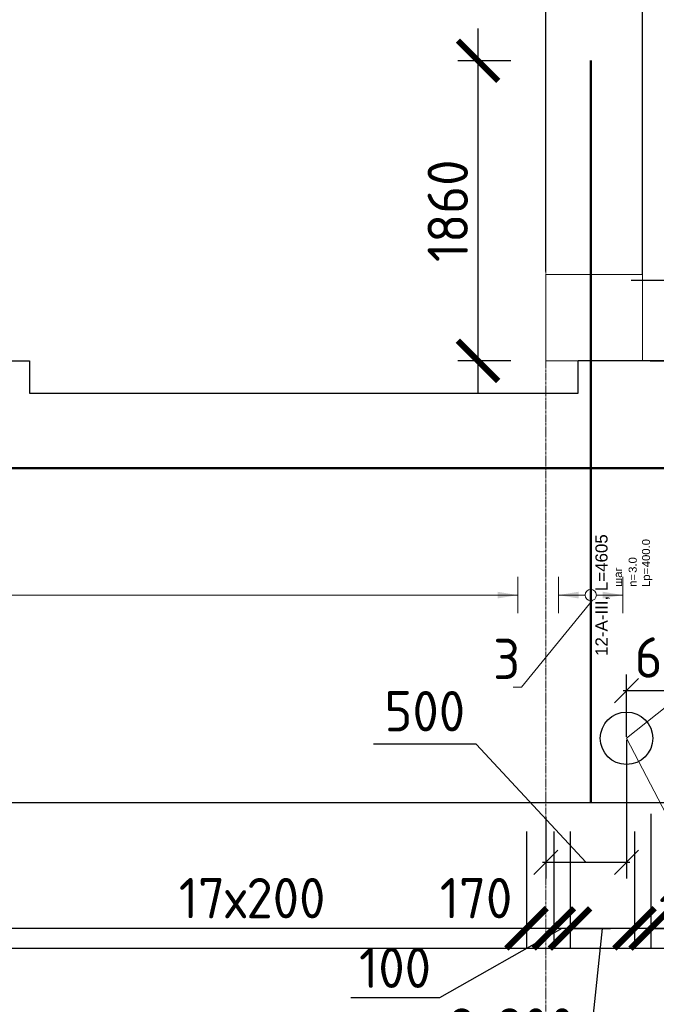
# Model space of a CAD drawing. Header units: millimetres. Extents: x 376598 to 1249954, y -318491 to -22134.
# Tile 177 of 256: x 636735 to 640680, y -120244 to -114140. Entities that reach past the tile are written whole.
import ezdxf
from ezdxf import colors
from ezdxf.entities.mleader import LeaderData, LeaderLine
from ezdxf.enums import TextEntityAlignment as Align
from ezdxf.math import Vec2, Vec3

# ---------------------------------------------------------------- set-up
doc = ezdxf.new("R2010")
doc.units = ezdxf.units.MM
doc.set_wipeout_variables(frame=1)
for name, pattern in [('______5', [1100, 800, -100, 100, -100]), ('________', [0]), ('ACAD_ISO02W100', [15, 12, -3]), ('осевая', [50.8, 31.75, -6.35, 6.35, -6.35])]:
    doc.linetypes.add(name, pattern=pattern)
for name, color, linetype, lineweight in [('Standard', 7, 'Continuous', 25), ('АрмСтер', 2, 'Continuous', 50), ('ВК_задание стр текст', 1, 'Continuous', 5), ('Оси', 40, '______5', 18), ('подоснова', 151, 'Continuous', 5), ('РАЗМЕРЫ', 1, 'Continuous', 9)]:
    doc.layers.add(name, color=color, linetype=linetype, lineweight=lineweight)
doc.layers.add('АрмСтер_атрибуты', color=2, linetype='Continuous', lineweight=0, plot=False)
doc.layers.add('пунктир', color=4, linetype='ACAD_ISO02W100')
doc.styles.add('GOST-2.304_Type-B', font='GOST_Common.ttf')
doc.styles.add('MGP-CS_GOST2304', font='isocpeur.ttf')
doc.styles.get("Standard").update_dxf_attribs({"font": 'arial.ttf'})
doc.styles.add('Аннотативный', font='arial.ttf')
doc.dimstyles.new('М100', dxfattribs={"dimtxt": 250, "dimasz": 150, "dimexe": 100, "dimexo": 10, "dimgap": 80, "dimtad": 1, "dimdec": 0, "dimtxsty": 'GOST-2.304_Type-B', "dimblk": 'OBLIQUE', "dimcen": 2.5, "dimdle": 20, "dimclrd": 256, "dimclre": 256, "dimclrt": 256, "dimadec": 0, "dimazin": 0, "dimtfac": 1, "dimtdec": 0, "dimtmove": 0, "dimatfit": 3, "dimfxl": 150, "dimarcsym": 0})
doc.dimstyles.new('СПДС', dxfattribs={"dimscale": 100, "dimtxt": 2.5, "dimasz": 2.5, "dimexe": 1.25, "dimexo": 0, "dimtad": 1, "dimdec": 0, "dimtxsty": 'GOST-2.304_Type-B', "dimblk": 'ARCHTICK', "dimcen": 2.5, "dimdle": 2, "dimadec": 0, "dimazin": 2, "dimtfac": 0.75, "dimtdec": 0, "dimtmove": 1, "dimatfit": 3, "dimfxl": 1, "dimtolj": 1, "dimarcsym": 1})

# ---------------------------------------------------------------- blocks, each defined once
blk = doc.blocks.new('*U108')
at = {"layer": 'РАЗМЕРЫ', "ltscale": 15}
blk.add_line((0, -9800), (0, 200), dxfattribs=at)
at = {"layer": 'РАЗМЕРЫ'}
blk.add_line((112.5, -9800), (-112.5, -9800), dxfattribs=at)
blk.add_solid([(0, -9800), (20.9, -9674.8), (-20.9, -9674.8)], dxfattribs=at)
at = {"layer": 'АрмСтер_атрибуты', "style": 'Аннотативный', "flags": 8}
blk.add_attdef('ПОЗ', (110, 29.6), '', height=75, dxfattribs=at)
blk.add_attdef('НАИМЕНОВАНИЕ', text='', height=75, dxfattribs=at).set_placement((0, -29.3), align=Align.TOP_CENTER)
at = {"layer": 'АрмСтер_атрибуты', "color": 215, "style": 'Аннотативный'}
for tag, p, flags in [('ШАГ', (190.9, -194.2), 10), ('КОЛ', (138, -285.1), 8), ('ШИРИНА', (172.9, -367.8), 8)]:
    blk.add_attdef(tag, p, '', height=50, dxfattribs=dict(at, flags=flags))
at = {"layer": 'АрмСтер_атрибуты', "flags": 9}
for tag, p in [('МАССА', (-2096, -410.5)), ('ОБОЗНАЧЕНИЕ', (-2096, -524.4))]:
    blk.add_attdef(tag, p, '', height=75, dxfattribs=at)
blk = doc.blocks.new('*U151')
at = {"color": 0, "linetype": 'ByBlock', "lineweight": -2, "ltscale": 100}
blk.add_line((-4765, 0), (42535, 0), dxfattribs=at)
at = {"layer": 'АрмСтер_атрибуты', "flags": 9}
for tag, p in [('МАССА', (5724, 4389.5)), ('ОБОЗНАЧЕНИЕ', (5724, 4275.6))]:
    blk.add_attdef(tag, p, '', height=75, dxfattribs=at)
at = {"layer": 'АрмСтер_атрибуты', "style": 'Аннотативный', "flags": 8}
blk.add_attdef('ПОЗ', (110, 29.6), '', height=75, dxfattribs=at)
blk.add_attdef('НАИМЕНОВАНИЕ', text='', height=75, dxfattribs=at).set_placement((0, -29.3), align=Align.TOP_CENTER)
at = {"layer": 'АрмСтер_атрибуты', "color": 215, "style": 'Аннотативный'}
for tag, p, flags in [('ШАГ', (190.9, -194.2), 10), ('КОЛ', (138, -285.1), 8), ('ШИРИНА', (172.9, -367.8), 8)]:
    blk.add_attdef(tag, p, '', height=50, dxfattribs=dict(at, flags=flags))
blk = doc.blocks.new('_ArchTick')
at = {"color": 0, "linetype": 'ByBlock', "const_width": 0.15}
blk.add_lwpolyline([(-0.5, -0.5), (0.5, 0.5)], dxfattribs=at)
blk = doc.blocks.new('*D780')
at = {"layer": 'DEFPOINTS', "color": 0, "lineweight": 0, "transparency": 16777216}
for p in [(640523.1, -115755.2), (641120.3, -115755.2), (640641.3, -116254.8)]:
    blk.add_point(p, dxfattribs=at)
at = {"layer": 'РАЗМЕРЫ', "color": 0, "lineweight": -2, "transparency": 16777216}
for p, q in [((641714.1, -115826.9), (641714.1, -115226.9)), ((641120.3, -116454.8), (641120.3, -115555.2)), ((640523.1, -115755.2), (641245.3, -115755.2)), ((641120.3, -116005), (641714.1, -115826.9)), ((640641.3, -116254.8), (641245.3, -116254.8))]:
    blk.add_line(p, q, dxfattribs=at)
at = {"layer": 'РАЗМЕРЫ', "color": 0, "lineweight": -2, "transparency": 16777216, "xscale": 250, "yscale": 250, "zscale": 250}
for p, rotation in [((641120.3, -115755.2), 90), ((641120.3, -116254.8), 270)]:
    blk.add_blockref('_ArchTick', p, dxfattribs=dict(at, rotation=rotation))
at = {"layer": 'РАЗМЕРЫ', "color": 0, "lineweight": 0, "transparency": 16777216, "insert": (641526.6, -115526.9), "char_height": 250, "attachment_point": 5, "rotation": 90, "style": 'GOST-2.304_Type-B'}
blk.add_mtext('\\A1;500', dxfattribs=at)
blk = doc.blocks.new('_Oblique')
at = {"layer": 'пунктир', "color": 0, "lineweight": -2}
blk.add_line((-0.5, -0.5), (0.5, 0.5), dxfattribs=at)
blk = doc.blocks.new('*D819')
at = {"layer": 'DEFPOINTS', "color": 0, "lineweight": 0, "ltscale": 100, "transparency": 16777216}
for p in [(641094.8, -118299.2), (641094.8, -118580.5), (640495, -118594.8)]:
    blk.add_point(p, dxfattribs=at)
at = {"layer": 'ВК_задание стр текст', "lineweight": -2, "ltscale": 100, "transparency": 16777216}
for p, q in [((640495, -118584.8), (640495, -118199.2)), ((641094.8, -118570.5), (641094.8, -118199.2)), ((640475, -118299.2), (641114.8, -118299.2))]:
    blk.add_line(p, q, dxfattribs=at)
at = {"layer": 'ВК_задание стр текст', "lineweight": -2, "ltscale": 100, "transparency": 16777216, "xscale": 150, "yscale": 150, "zscale": 150, "rotation": 180}
blk.add_blockref('_Oblique', (640495, -118299.2), dxfattribs=at)
at = {"layer": 'ВК_задание стр текст', "lineweight": -2, "ltscale": 100, "transparency": 16777216, "xscale": 150, "yscale": 150, "zscale": 150}
blk.add_blockref('_Oblique', (641094.8, -118299.2), dxfattribs=at)
at = {"layer": 'ВК_задание стр текст', "ltscale": 100, "transparency": 16777216, "insert": (640794.9, -118094.2), "char_height": 250, "attachment_point": 5, "style": 'GOST-2.304_Type-B'}
blk.add_mtext('600', dxfattribs=at)
blk = doc.blocks.new('*D830')
at = {"layer": 'DEFPOINTS', "color": 0, "lineweight": 0, "transparency": 16777216}
for p in [(640495, -118594.8), (639994.8, -119073.7), (639994.8, -119363.9)]:
    blk.add_point(p, dxfattribs=at)
at = {"layer": 'ВК_задание стр текст', "lineweight": -2, "transparency": 16777216}
for p, q in [((639562.4, -118631.7), (638927.4, -118631.7)), ((640244.9, -119363.9), (639562.4, -118631.7)), ((640495, -118604.8), (640495, -119463.9)), ((639994.8, -119083.7), (639994.8, -119463.9)), ((640515, -119363.9), (639974.8, -119363.9))]:
    blk.add_line(p, q, dxfattribs=at)
at = {"layer": 'ВК_задание стр текст', "lineweight": -2, "transparency": 16777216, "xscale": 150, "yscale": 150, "zscale": 150, "rotation": 180}
blk.add_blockref('_Oblique', (639994.8, -119363.9), dxfattribs=at)
at = {"layer": 'ВК_задание стр текст', "lineweight": -2, "transparency": 16777216, "xscale": 150, "yscale": 150, "zscale": 150}
blk.add_blockref('_Oblique', (640495, -119363.9), dxfattribs=at)
at = {"layer": 'ВК_задание стр текст', "transparency": 16777216, "insert": (639244.9, -118426.7), "char_height": 250, "attachment_point": 5, "style": 'GOST-2.304_Type-B'}
blk.add_mtext('500', dxfattribs=at)
blk = doc.blocks.new('*D1265')
at = {"layer": 'DEFPOINTS', "color": 0, "lineweight": 0, "transparency": 16777216}
for p in [(639994.6, -113911.2), (629744.7, -115720.7), (639994.6, -115700.7)]:
    blk.add_point(p, dxfattribs=at)
at = {"layer": 'РАЗМЕРЫ', "color": 0, "lineweight": -2, "transparency": 16777216}
for p, q in [((629744.7, -115720.7), (629744.7, -113786.2)), ((639994.6, -115700.7), (639994.6, -113786.2)), ((629544.7, -113911.2), (640194.6, -113911.2))]:
    blk.add_line(p, q, dxfattribs=at)
at = {"layer": 'РАЗМЕРЫ', "color": 0, "lineweight": -2, "transparency": 16777216, "xscale": 250, "yscale": 250, "zscale": 250, "rotation": 180}
blk.add_blockref('_ArchTick', (629744.7, -113911.2), dxfattribs=at)
at = {"layer": 'РАЗМЕРЫ', "color": 0, "lineweight": -2, "transparency": 16777216, "xscale": 250, "yscale": 250, "zscale": 250}
blk.add_blockref('_ArchTick', (639994.6, -113911.2), dxfattribs=at)
at = {"layer": 'РАЗМЕРЫ', "color": 0, "lineweight": 0, "transparency": 16777216, "insert": (634869.6, -113723.7), "char_height": 250, "attachment_point": 5, "style": 'GOST-2.304_Type-B'}
blk.add_mtext('\\A1;10250', dxfattribs=at)
blk = doc.blocks.new('*D1266')
at = {"layer": 'DEFPOINTS', "color": 0, "lineweight": 0, "transparency": 16777216}
for p in [(640594.9, -113911.2), (639994.6, -115700.7), (640594.9, -115720.7)]:
    blk.add_point(p, dxfattribs=at)
at = {"layer": 'РАЗМЕРЫ', "color": 0, "lineweight": -2, "transparency": 16777216}
for p, q in [((639994.6, -115700.7), (639994.6, -113786.2)), ((640594.9, -115720.7), (640594.9, -113786.2)), ((639794.6, -113911.2), (640794.9, -113911.2))]:
    blk.add_line(p, q, dxfattribs=at)
at = {"layer": 'РАЗМЕРЫ', "color": 0, "lineweight": -2, "transparency": 16777216, "xscale": 250, "yscale": 250, "zscale": 250, "rotation": 180}
blk.add_blockref('_ArchTick', (639994.6, -113911.2), dxfattribs=at)
at = {"layer": 'РАЗМЕРЫ', "color": 0, "lineweight": -2, "transparency": 16777216, "xscale": 250, "yscale": 250, "zscale": 250}
blk.add_blockref('_ArchTick', (640594.9, -113911.2), dxfattribs=at)
at = {"layer": 'РАЗМЕРЫ', "color": 0, "lineweight": 0, "transparency": 16777216, "insert": (640294.8, -113723.7), "char_height": 250, "attachment_point": 5, "style": 'GOST-2.304_Type-B'}
blk.add_mtext('\\A1;600', dxfattribs=at)
blk = doc.blocks.new('*D1267')
at = {"layer": 'DEFPOINTS', "color": 0, "lineweight": 0, "transparency": 16777216}
for p in [(644194.9, -113911.2), (640594.9, -115720.7), (644194.9, -115720.7)]:
    blk.add_point(p, dxfattribs=at)
at = {"layer": 'РАЗМЕРЫ', "color": 0, "lineweight": -2, "transparency": 16777216}
for p, q in [((640594.9, -115720.7), (640594.9, -113786.2)), ((644194.9, -115720.7), (644194.9, -113786.2)), ((640394.9, -113911.2), (644394.9, -113911.2))]:
    blk.add_line(p, q, dxfattribs=at)
at = {"layer": 'РАЗМЕРЫ', "color": 0, "lineweight": -2, "transparency": 16777216, "xscale": 250, "yscale": 250, "zscale": 250, "rotation": 180}
blk.add_blockref('_ArchTick', (640594.9, -113911.2), dxfattribs=at)
at = {"layer": 'РАЗМЕРЫ', "color": 0, "lineweight": -2, "transparency": 16777216, "xscale": 250, "yscale": 250, "zscale": 250}
blk.add_blockref('_ArchTick', (644194.9, -113911.2), dxfattribs=at)
at = {"layer": 'РАЗМЕРЫ', "color": 0, "lineweight": 0, "transparency": 16777216, "insert": (642394.9, -113723.7), "char_height": 250, "attachment_point": 5, "style": 'GOST-2.304_Type-B'}
blk.add_mtext('\\A1;3600', dxfattribs=at)
blk = doc.blocks.new('_None')
blk = doc.blocks.new('*D1340')
at = {"layer": 'DEFPOINTS', "color": 0, "lineweight": 0, "transparency": 16777216}
for p in [(636474.9, -119173.4, -720), (639874.9, -119173.4, -720), (636474.9, -119773.2)]:
    blk.add_point(p, dxfattribs=at)
at = {"layer": 'РАЗМЕРЫ', "color": 0, "lineweight": -2, "transparency": 16777216}
for p, q in [((636474.9, -119173.4), (636474.9, -119898.2)), ((639874.9, -119173.4), (639874.9, -119898.2)), ((640074.9, -119773.2), (636274.9, -119773.2))]:
    blk.add_line(p, q, dxfattribs=at)
at = {"layer": 'РАЗМЕРЫ', "color": 0, "lineweight": -2, "transparency": 16777216, "xscale": 250, "yscale": 250, "zscale": 250, "rotation": 180}
blk.add_blockref('_ArchTick', (636474.9, -119773.2), dxfattribs=at)
at = {"layer": 'РАЗМЕРЫ', "color": 0, "lineweight": -2, "transparency": 16777216, "xscale": 250, "yscale": 250, "zscale": 250}
blk.add_blockref('_ArchTick', (639874.9, -119773.2), dxfattribs=at)
at = {"layer": 'РАЗМЕРЫ', "color": 0, "lineweight": 0, "transparency": 16777216, "insert": (638174.9, -119585.7), "char_height": 250, "attachment_point": 5, "style": 'GOST-2.304_Type-B'}
blk.add_mtext('\\A1;17х200', dxfattribs=at)
blk = doc.blocks.new('*D1375')
at = {"layer": 'DEFPOINTS', "color": 0, "lineweight": 0, "transparency": 16777216}
for p in [(640644.9, -119063.1, -720), (644245.2, -119302.5), (640644.9, -119773.2)]:
    blk.add_point(p, dxfattribs=at)
at = {"layer": 'РАЗМЕРЫ', "color": 0, "lineweight": -2, "transparency": 16777216}
for p, q in [((640644.9, -119063.1), (640644.9, -119898.2)), ((644245.2, -119302.5), (644245.2, -119898.2)), ((644445.2, -119773.2), (640444.9, -119773.2))]:
    blk.add_line(p, q, dxfattribs=at)
at = {"layer": 'РАЗМЕРЫ', "color": 0, "lineweight": -2, "transparency": 16777216, "xscale": 250, "yscale": 250, "zscale": 250, "rotation": 180}
blk.add_blockref('_ArchTick', (640644.9, -119773.2), dxfattribs=at)
at = {"layer": 'РАЗМЕРЫ', "color": 0, "lineweight": -2, "transparency": 16777216, "xscale": 250, "yscale": 250, "zscale": 250}
blk.add_blockref('_ArchTick', (644245.2, -119773.2), dxfattribs=at)
at = {"layer": 'РАЗМЕРЫ', "color": 0, "lineweight": 0, "transparency": 16777216, "insert": (642445, -119585.7), "char_height": 250, "attachment_point": 5, "style": 'GOST-2.304_Type-B'}
blk.add_mtext('\\A1;18х200', dxfattribs=at)
blk = doc.blocks.new('*D1376')
at = {"layer": 'DEFPOINTS', "color": 0, "lineweight": 0, "transparency": 16777216}
for p in [(640644.9, -119063.1, -720), (640544.5, -119173.4), (640544.5, -119773.2)]:
    blk.add_point(p, dxfattribs=at)
at = {"layer": 'РАЗМЕРЫ', "color": 0, "lineweight": -2, "transparency": 16777216}
for p, q in [((640644.9, -119063.1), (640644.9, -119898.2)), ((640544.5, -119173.4), (640544.5, -119898.2)), ((640544.5, -119773.2), (640294.5, -119773.2)), ((640644.9, -119773.2), (640544.5, -119773.2)), ((640644.9, -119773.2), (640894.9, -119773.2))]:
    blk.add_line(p, q, dxfattribs=at)
at = {"layer": 'РАЗМЕРЫ', "color": 0, "lineweight": -2, "transparency": 16777216, "xscale": 250, "yscale": 250, "zscale": 250}
blk.add_blockref('_ArchTick', (640544.5, -119773.2), dxfattribs=at)
at = {"layer": 'РАЗМЕРЫ', "color": 0, "lineweight": -2, "transparency": 16777216, "xscale": 250, "yscale": 250, "zscale": 250, "rotation": 180}
blk.add_blockref('_ArchTick', (640644.9, -119773.2), dxfattribs=at)
at = {"layer": 'РАЗМЕРЫ', "color": 0, "lineweight": 0, "transparency": 16777216, "insert": (640919.2, -119662.1), "char_height": 250, "attachment_point": 5, "style": 'GOST-2.304_Type-B'}
blk.add_mtext('\\A1;100', dxfattribs=at)
blk = doc.blocks.new('*D1377')
at = {"layer": 'DEFPOINTS', "color": 0, "lineweight": 0, "transparency": 16777216}
for p in [(640145, -119173.4), (640544.5, -119173.4), (640145, -119773.2)]:
    blk.add_point(p, dxfattribs=at)
at = {"layer": 'РАЗМЕРЫ', "color": 0, "lineweight": -2, "transparency": 16777216}
for p, q in [((640145, -119173.4), (640145, -119898.2)), ((640544.5, -119173.4), (640544.5, -119898.2)), ((640744.5, -119773.2), (639945, -119773.2)), ((640344.8, -119773.2), (640260.3, -120581.1)), ((640260.3, -120581.1), (639310.3, -120581.1))]:
    blk.add_line(p, q, dxfattribs=at)
at = {"layer": 'РАЗМЕРЫ', "color": 0, "lineweight": -2, "transparency": 16777216, "xscale": 250, "yscale": 250, "zscale": 250, "rotation": 180}
blk.add_blockref('_ArchTick', (640145, -119773.2), dxfattribs=at)
at = {"layer": 'РАЗМЕРЫ', "color": 0, "lineweight": -2, "transparency": 16777216, "xscale": 250, "yscale": 250, "zscale": 250}
blk.add_blockref('_ArchTick', (640544.5, -119773.2), dxfattribs=at)
at = {"layer": 'РАЗМЕРЫ', "color": 0, "lineweight": 0, "transparency": 16777216, "insert": (639785.3, -120393.6), "char_height": 250, "attachment_point": 5, "style": 'GOST-2.304_Type-B'}
blk.add_mtext('\\A1;2х200', dxfattribs=at)
blk = doc.blocks.new('*D1378')
at = {"layer": 'DEFPOINTS', "color": 0, "lineweight": 0, "transparency": 16777216}
for p in [(640045, -119173.4), (640145, -119173.4), (640045, -119773.2)]:
    blk.add_point(p, dxfattribs=at)
at = {"layer": 'РАЗМЕРЫ', "color": 0, "lineweight": -2, "transparency": 16777216}
for p, q in [((640045, -119173.4), (640045, -119898.2)), ((640145, -119173.4), (640145, -119898.2)), ((640095, -119773.2), (639335.8, -120204.7)), ((640045, -119773.2), (639795, -119773.2)), ((640145, -119773.2), (640045, -119773.2)), ((640145, -119773.2), (640045, -119773.2)), ((640145, -119773.2), (640395, -119773.2)), ((639335.8, -120204.7), (638785.8, -120204.7))]:
    blk.add_line(p, q, dxfattribs=at)
at = {"layer": 'РАЗМЕРЫ', "color": 0, "lineweight": -2, "transparency": 16777216, "xscale": 250, "yscale": 250, "zscale": 250}
blk.add_blockref('_ArchTick', (640045, -119773.2), dxfattribs=at)
at = {"layer": 'РАЗМЕРЫ', "color": 0, "lineweight": -2, "transparency": 16777216, "xscale": 250, "yscale": 250, "zscale": 250, "rotation": 180}
blk.add_blockref('_ArchTick', (640145, -119773.2), dxfattribs=at)
at = {"layer": 'РАЗМЕРЫ', "color": 0, "lineweight": 0, "transparency": 16777216, "insert": (639060.8, -120017.2), "char_height": 250, "attachment_point": 5, "style": 'GOST-2.304_Type-B'}
blk.add_mtext('\\A1;100', dxfattribs=at)
blk = doc.blocks.new('*D1379')
at = {"layer": 'DEFPOINTS', "color": 0, "lineweight": 0, "transparency": 16777216}
for p in [(640045, -119173.4), (639874.9, -119385.9), (639874.9, -119773.2)]:
    blk.add_point(p, dxfattribs=at)
at = {"layer": 'РАЗМЕРЫ', "color": 0, "lineweight": -2, "transparency": 16777216}
for p, q in [((640045, -119173.4), (640045, -119898.2)), ((639874.9, -119385.9), (639874.9, -119898.2)), ((640245, -119773.2), (639674.9, -119773.2))]:
    blk.add_line(p, q, dxfattribs=at)
at = {"layer": 'РАЗМЕРЫ', "color": 0, "lineweight": -2, "transparency": 16777216, "xscale": 250, "yscale": 250, "zscale": 250, "rotation": 180}
blk.add_blockref('_ArchTick', (639874.9, -119773.2), dxfattribs=at)
at = {"layer": 'РАЗМЕРЫ', "color": 0, "lineweight": -2, "transparency": 16777216, "xscale": 250, "yscale": 250, "zscale": 250}
blk.add_blockref('_ArchTick', (640045, -119773.2), dxfattribs=at)
at = {"layer": 'РАЗМЕРЫ', "color": 0, "lineweight": 0, "transparency": 16777216, "insert": (639562.7, -119585.7), "char_height": 250, "attachment_point": 5, "style": 'GOST-2.304_Type-B'}
blk.add_mtext('\\A1;170', dxfattribs=at)
blk = doc.blocks.new('*U772')
at = {"layer": 'РАЗМЕРЫ'}
for p, q in [((112.5, 200), (-112.5, 200)), ((112.5, -200), (-112.5, -200))]:
    blk.add_line(p, q, dxfattribs=at)
at = {"layer": 'РАЗМЕРЫ', "ltscale": 15}
blk.add_line((0, -200), (0, 200), dxfattribs=at)
at = {"layer": 'РАЗМЕРЫ'}
for points in [[(0, 200), (20.9, 74.8), (-20.9, 74.8)], [(0, -200), (20.9, -74.8), (-20.9, -74.8)]]:
    blk.add_solid(points, dxfattribs=at)
at = {"layer": 'АрмСтер_атрибуты', "color": 215, "ltscale": 15, "style": 'Аннотативный'}
for s, p in [('шаг', (51.4, -194.2)), ('n=', (51.4, -285.1)), ('Lр=', (50.2, -367.8))]:
    blk.add_text(s, height=50, dxfattribs=at).set_placement(p)
at = {"layer": 'АрмСтер_атрибуты', "style": 'Аннотативный', "flags": 8}
blk.add_attdef('ПОЗ', (110, 29.6), '', height=75, dxfattribs=at)
at = {"layer": 'АрмСтер_атрибуты', "color": 215, "style": 'Аннотативный'}
for tag, p, flags in [('ШАГ', (190.9, -194.2), 10), ('КОЛ', (138, -285.1), 8), ('ШИРИНА', (172.9, -367.8), 8)]:
    blk.add_attdef(tag, p, '', height=50, dxfattribs=dict(at, flags=flags))
at = {"layer": 'АрмСтер_атрибуты', "flags": 9}
for tag, p in [('МАССА', (-2096, -410.5)), ('ОБОЗНАЧЕНИЕ', (-2096, -524.4))]:
    blk.add_attdef(tag, p, '', height=75, dxfattribs=at)
at = {"linetype": 'Continuous', "lineweight": 0}
blk.add_wipeout([(35, 0), (28.3, 20.6), (10.8, 33.3), (-10.8, 33.3), (-28.3, 20.6), (-35, 0), (-28.3, -20.6), (-10.8, -33.3), (10.8, -33.3), (28.3, -20.6)], dxfattribs=at)
at = {"color": 0, "linetype": 'ByBlock', "lineweight": -2, "ltscale": 100}
blk.add_line((-1290, 0), (3315, 0), dxfattribs=at)
at = {"layer": 'РАЗМЕРЫ'}
blk.add_circle((0, 0), 35, dxfattribs=at)
at = {"layer": 'АрмСтер_атрибуты', "style": 'Аннотативный', "flags": 8}
blk.add_attdef('НАИМЕНОВАНИЕ', text='', height=75, dxfattribs=at).set_placement((0, -29.3), align=Align.TOP_CENTER)
blk = doc.blocks.new('*D3863')
at = {"layer": 'DEFPOINTS', "color": 0, "lineweight": 0, "transparency": 16777216}
for p in [(639575.1, -114394.7), (639778.4, -114394.7), (639778.4, -116254.8)]:
    blk.add_point(p, dxfattribs=at)
at = {"layer": 'РАЗМЕРЫ', "color": 0, "lineweight": -2, "transparency": 16777216}
for p, q in [((639575.1, -116454.8), (639575.1, -114194.7)), ((639778.4, -114394.7), (639450.1, -114394.7)), ((639778.4, -116254.8), (639450.1, -116254.8))]:
    blk.add_line(p, q, dxfattribs=at)
at = {"layer": 'РАЗМЕРЫ', "color": 0, "lineweight": -2, "transparency": 16777216, "xscale": 250, "yscale": 250, "zscale": 250}
for p, rotation in [((639575.1, -114394.7), 90), ((639575.1, -116254.8), 270)]:
    blk.add_blockref('_ArchTick', p, dxfattribs=dict(at, rotation=rotation))
at = {"layer": 'РАЗМЕРЫ', "color": 0, "lineweight": 0, "transparency": 16777216, "insert": (639387.6, -115324.8), "char_height": 250, "attachment_point": 5, "rotation": 90, "style": 'GOST-2.304_Type-B'}
blk.add_mtext('\\A1;1860', dxfattribs=at)

msp = doc.modelspace()

# ---------------------------------------------------------------- linework, layer by layer
at = {"color": 7, "linetype": '________', "lineweight": 25, "transparency": 33554687}
msp.add_line((644594.8, -116254.8), (640194.6, -116254.8), dxfattribs=at)
at = {"layer": 'Standard', "color": 7, "linetype": 'Continuous', "lineweight": 25, "transparency": 33554687}
for p, q in [((626544.8, -116254.8), (636794.6, -116254.8)), ((653669.7, -118994.8), (605994.8, -118994.8)), ((605994.8, -119894.8), (653669.7, -119894.8))]:
    msp.add_line(p, q, dxfattribs=at)

# ---------------------------------------------------------------- dimensions: what is measured, and where the dimension line sits
at = {"layer": 'РАЗМЕРЫ', "color": 4, "lineweight": 0}
for base, p1, p2, picture, middle in [((639994.6, -113911.2), (629744.7, -115720.7), (639994.6, -115700.7), '*D1265', (634869.6, -113723.7)), ((640594.9, -113911.2), (639994.6, -115700.7), (640594.9, -115720.7), '*D1266', (640294.8, -113723.7)), ((644194.9, -113911.2), (640594.9, -115720.7), (644194.9, -115720.7), '*D1267', (642394.9, -113723.7))]:
    dim = msp.add_linear_dim(base=base, p1=p1, p2=p2, dimstyle='СПДС', dxfattribs=at)
    dim.commit()
    dim.dimension.update_dxf_attribs({"geometry": picture, "text_midpoint": middle})
at = {"layer": 'РАЗМЕРЫ', "color": 1, "lineweight": 0}
for base, p1, p2, picture, middle in [((640544.5, -119773.2), (640644.9, -119063.1, -720), (640544.5, -119173.4), '*D1376', (640919.2, -119849.6)), ((640045, -119773.2), (640145, -119173.4), (640045, -119173.4), '*D1378', (639273.3, -120204.7)), ((639874.9, -119773.2), (640045, -119173.4), (639874.9, -119385.9), '*D1379', (639562.7, -119773.2))]:
    dim = msp.add_linear_dim(base=base, p1=p1, p2=p2, angle=180, dimstyle='СПДС', dxfattribs=at)
    dim.commit()
    dim.dimension.update_dxf_attribs({"geometry": picture, "text_midpoint": middle, "dimtype": 160})
for base, p1, p2, text, picture, middle in [((640644.9, -119773.2), (644245.2, -119302.5), (640644.9, -119063.1, -720), '18х200', '*D1375', (642445, -119585.7)), ((636474.9, -119773.2), (639874.9, -119173.4, -720), (636474.9, -119173.4, -720), '17х200', '*D1340', (638174.9, -119585.7))]:
    dim = msp.add_linear_dim(base=base, p1=p1, p2=p2, angle=180, text=text, dimstyle='СПДС', dxfattribs=at)
    dim.commit()
    dim.dimension.update_dxf_attribs({"geometry": picture, "text_midpoint": middle})
dim = msp.add_linear_dim(base=(640145, -119773.2), p1=(640544.5, -119173.4), p2=(640145, -119173.4), angle=180, text='2х200', dimstyle='СПДС', dxfattribs=at)
dim.commit()
dim.dimension.update_dxf_attribs({"geometry": '*D1377', "text_midpoint": (640197.8, -120581.1), "dimtype": 160})

# ---------------------------------------------------------------- next in the draw order: block references
at = {"layer": 'АрмСтер', "ltscale": 15, "rotation": 90}
msp.add_blockref('*U108', (630021, -117707.2), dxfattribs=at)

# ---------------------------------------------------------------- next in the draw order: block references
at = {"layer": 'АрмСтер', "ltscale": 15}
msp.add_blockref('*U151', (611060.3, -116919.4, -720), dxfattribs=at)

# ---------------------------------------------------------------- next in the draw order: linework, layer by layer
at = {"layer": 'Standard', "color": 7, "linetype": 'Continuous', "lineweight": 25, "transparency": 33554687}
msp.add_lwpolyline([(636794.6, -116254.8), (636794.6, -116454.8), (640194.6, -116454.8), (640194.6, -116254.8)], dxfattribs=at)
at = {"layer": 'Оси', "color": 16, "linetype": 'осевая', "lineweight": 0, "ltscale": 0.5, "transparency": 33554687}
msp.add_line((639994.8, -114733.3), (639994.8, -121316.8), dxfattribs=at)
at = {"layer": 'РАЗМЕРЫ', "color": 4, "lineweight": 30}
msp.add_circle((640495, -118594.8), 162.5, dxfattribs=at)

# ---------------------------------------------------------------- next in the draw order: dimensions: what is measured, and where the dimension line sits
at = {"layer": 'ВК_задание стр текст', "color": 5, "ltscale": 100}
dim = msp.add_linear_dim(base=(641094.8, -118299.2), p1=(640495, -118594.8), p2=(641094.8, -118580.5), angle=180, dimstyle='М100', dxfattribs=at)
dim.commit()
dim.dimension.update_dxf_attribs({"geometry": '*D819', "text_midpoint": (640794.9, -118299.2), "dimtype": 160})
at = {"layer": 'ВК_задание стр текст', "color": 4}
dim = msp.add_linear_dim(base=(639994.8, -119363.9), p1=(640495, -118594.8), p2=(639994.8, -119073.7), angle=180, dimstyle='М100', override={"dimtmove": 1}, dxfattribs=at)
dim.commit()
dim.dimension.update_dxf_attribs({"geometry": '*D830', "text_midpoint": (639482.4, -118631.7), "dimtype": 160})
at = {"layer": 'РАЗМЕРЫ', "color": 1, "lineweight": 0}
for base, p1, p2, picture, middle in [((639575.1, -114394.7, 360), (639778.4, -116254.8, 360), (639778.4, -114394.7, 360), '*D3863', (639387.6, -115324.8, 360)), ((641120.3, -115755.2), (640641.3, -116254.8), (640523.1, -115755.2), '*D780', (641526.6, -115764.4))]:
    dim = msp.add_linear_dim(base=base, p1=p1, p2=p2, angle=90, dimstyle='СПДС', dxfattribs=at)
    dim.commit()
    dim.dimension.update_dxf_attribs({"geometry": picture, "text_midpoint": middle})

# ---------------------------------------------------------------- next in the draw order: leaders
at = {"layer": 'ВК_задание стр текст'}
ml = msp.add_multileader_mtext('Standard', dxfattribs=at)
ml.set_content('{\\Fcs_gost2304|c204;\\Q15;\\W0.7;ст.гильза \\Fcs_gost2304|c0;%%C\\Fcs_gost2304|c204;377х7мм }', color=256, style='MGP-CS_GOST2304')
ml.set_leader_properties(color=256, linetype='ByLayer', lineweight=-1)
ml.set_arrow_properties(name='NONE')
ml.build(insert=Vec2(0, 0))
ml.multileader.update_dxf_attribs({"has_dogleg": 0, "text_left_attachment_type": 6, "text_right_attachment_type": 6, "dogleg_length": 0, "arrow_head_size": 400})
ctx = ml.context
ctx.base_point, ctx.char_height, ctx.arrow_head_size, ctx.landing_gap_size, ctx.plane_origin = Vec3(641216.2, -113238.4), 250, 400, 50, Vec3(640939.3, -109825.3)
ctx.left_attachment, ctx.right_attachment, ctx.text_align_type = 6, 6, 1
notes = []
notes.append((ctx, [(0, (1, 1, 0), (641216.2, -113238.4), (1, 0), 0, [(1, [(641094.8, -118594.8)], 0, [])])]))
ctx.mtext.insert, ctx.mtext.alignment, ctx.mtext.flow_direction = Vec3(642428.6, -112938.4), 2, 5
ctx.mtext.has_bg_fill, ctx.mtext.bg_color, ctx.mtext.bg_scale_factor, ctx.mtext.bg_transparency, ctx.mtext.use_window_bg_color = 1, -1027028792, 1.5, 0, 1
for ctx, leaders in notes:
    for number, flags, end, landing, length, lines in leaders:
        leader = LeaderData()
        leader.index, (leader.has_last_leader_line, leader.has_dogleg_vector, leader.attachment_direction) = number, flags
        leader.last_leader_point, leader.dogleg_vector, leader.dogleg_length = Vec3(end), Vec3(landing), length
        for number, points, colour, breaks in lines:
            line = LeaderLine()
            line.index, line.vertices, line.color, line.breaks = number, Vec3.list(points), colors.encode_raw_color(colour), breaks
            leader.lines.append(line)
        ctx.leaders.append(leader)

# ---------------------------------------------------------------- next in the draw order: linework, layer by layer
at = {"color": 8, "lineweight": 0, "true_color": 0x787a7d}
msp.add_lwpolyline([(640594.9, -116254.8), (639994.9, -116254.8), (639994.9, -115720.7), (640594.9, -115720.7)], close=True, dxfattribs=at)

# ---------------------------------------------------------------- next in the draw order: leaders
at = {"layer": 'ВК_задание стр текст'}
ml = msp.add_multileader_mtext('Standard', dxfattribs=at)
ml.set_content('{\\Fcs_gost2304|c204;\\Q15;\\W0.7;ст.гильза \\Fcs_gost2304|c0;%%C\\Fcs_gost2304|c204;325х7мм }', color=256, style='MGP-CS_GOST2304')
ml.set_leader_properties(color=256, linetype='ByLayer', lineweight=-1)
ml.set_arrow_properties(name='NONE')
ml.build(insert=Vec2(0, 0))
ml.multileader.update_dxf_attribs({"has_dogleg": 0, "text_left_attachment_type": 6, "text_right_attachment_type": 6, "dogleg_length": 0, "arrow_head_size": 400})
ctx = ml.context
ctx.base_point, ctx.char_height, ctx.arrow_head_size, ctx.landing_gap_size, ctx.plane_origin = Vec3(642690.9, -122812.4), 250, 400, 50, Vec3(640969.3, -109246.3)
ctx.left_attachment, ctx.right_attachment, ctx.text_align_type = 6, 6, 1
notes = []
notes.append((ctx, [(0, (1, 1, 0), (642690.9, -122812.4), (1, 0), 0, [(2, [(643094.8, -116934.8), (642594.8, -116919.4), (640495, -118594.8)], 0, [])])]))
ctx.mtext.insert, ctx.mtext.alignment, ctx.mtext.flow_direction = Vec3(643898.9, -122512.4), 2, 5
ctx.mtext.has_bg_fill, ctx.mtext.bg_color, ctx.mtext.bg_scale_factor, ctx.mtext.bg_transparency, ctx.mtext.use_window_bg_color = 1, -1027028792, 1.5, 0, 1
for ctx, leaders in notes:
    for number, flags, end, landing, length, lines in leaders:
        leader = LeaderData()
        leader.index, (leader.has_last_leader_line, leader.has_dogleg_vector, leader.attachment_direction) = number, flags
        leader.last_leader_point, leader.dogleg_vector, leader.dogleg_length = Vec3(end), Vec3(landing), length
        for number, points, colour, breaks in lines:
            line = LeaderLine()
            line.index, line.vertices, line.color, line.breaks = number, Vec3.list(points), colors.encode_raw_color(colour), breaks
            leader.lines.append(line)
        ctx.leaders.append(leader)

# ---------------------------------------------------------------- next in the draw order: block references
at = {"layer": 'АрмСтер', "ltscale": 15}
ref = msp.add_blockref('*U772', (640273.1, -117707.2), dxfattribs=dict(at, rotation=90))
ref.add_attrib('НАИМЕНОВАНИЕ', '12-A-III, L=4605', dxfattribs={"layer": 'АрмСтер_атрибуты', "height": 75, "rotation": 90, "style": 'Аннотативный', "flags": 8}).set_placement((640302.4, -117707.2), align=Align.TOP_CENTER)
ref.add_attrib('КОЛ', '3.0', (640558.2, -117569.2), dxfattribs={"layer": 'АрмСтер_атрибуты', "color": 215, "height": 50, "rotation": 90, "style": 'Аннотативный', "flags": 8})
ref.add_attrib('ШИРИНА', '400.0', (640640.9, -117534.3), dxfattribs={"layer": 'АрмСтер_атрибуты', "color": 215, "height": 50, "rotation": 90, "style": 'Аннотативный', "flags": 8})

# ---------------------------------------------------------------- next in the draw order: leaders
at = {"layer": 'подоснова'}
ml = msp.add_multileader_mtext('Standard', dxfattribs=at)
ml.set_content('3', color=256, style='GOST-2.304_Type-B')
ml.set_leader_properties(color=256, linetype='ByLayer', lineweight=15)
ml.set_arrow_properties(name='NONE')
ml.build(insert=Vec2(0, 0))
ml.multileader.update_dxf_attribs({"text_left_attachment_type": 6, "text_right_attachment_type": 6, "dogleg_length": 10, "arrow_head_size": 18})
ctx = ml.context
ctx.base_point, ctx.char_height, ctx.arrow_head_size, ctx.landing_gap_size, ctx.plane_origin = Vec3(639669.9, -118277.8), 250, 18, 20, Vec3(639910, -116683.7)
ctx.left_attachment, ctx.right_attachment, ctx.text_align_type = 6, 6, 1
notes = []
notes.append((ctx, [(1, (1, 1, 0), (639844.9, -118277.8), (-1, 0), 10, [(0, [(640283.7, -117738.7)], 0, [])])]))
ctx.mtext.insert, ctx.mtext.width, ctx.mtext.alignment, ctx.mtext.flow_direction = Vec3(639752.4, -117977.8), 22.898, 2, 5
for ctx, leaders in notes:
    for number, flags, end, landing, length, lines in leaders:
        leader = LeaderData()
        leader.index, (leader.has_last_leader_line, leader.has_dogleg_vector, leader.attachment_direction) = number, flags
        leader.last_leader_point, leader.dogleg_vector, leader.dogleg_length = Vec3(end), Vec3(landing), length
        for number, points, colour, breaks in lines:
            line = LeaderLine()
            line.index, line.vertices, line.color, line.breaks = number, Vec3.list(points), colors.encode_raw_color(colour), breaks
            leader.lines.append(line)
        ctx.leaders.append(leader)

doc.saveas('drawing.dxf')
